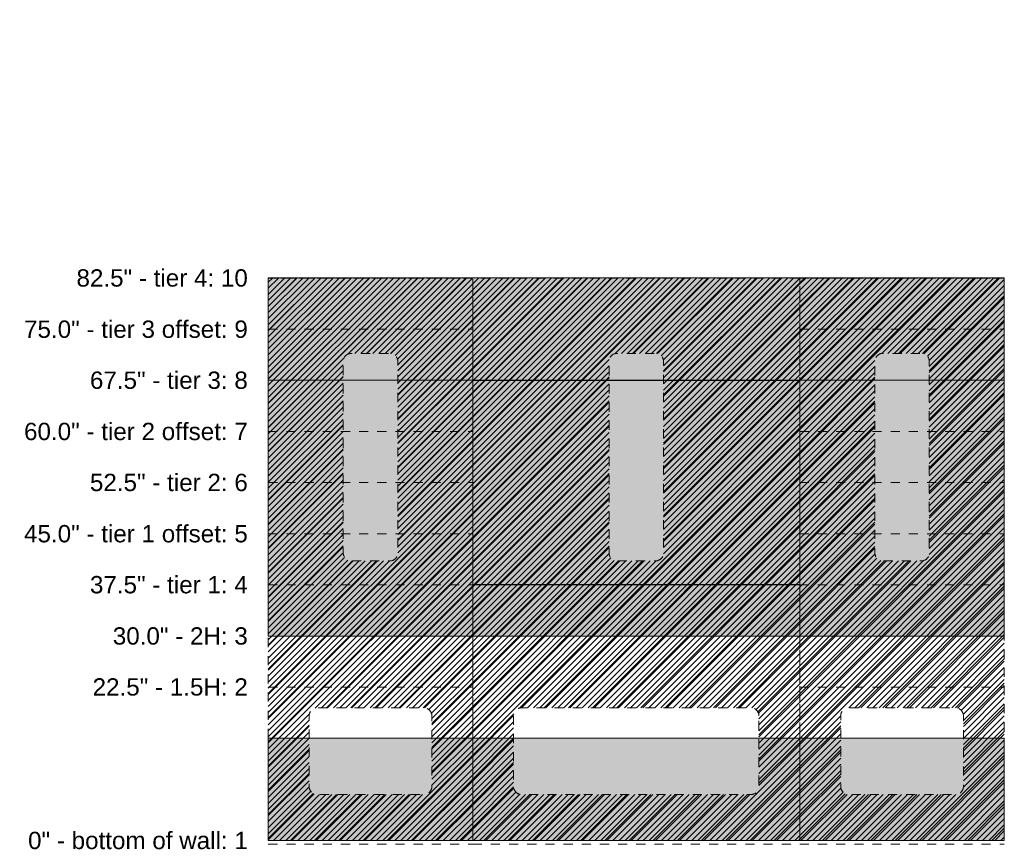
# Model space of a CAD drawing. Header units: inches. Extents: x -441 to -296, y -239 to 242.
# Tile 1 of 6: x -441 to -297, y -239 to -118. Entities that reach past the tile are written whole.
import ezdxf

# ---------------------------------------------------------------- set-up
doc = ezdxf.new("R2010")
doc.units = ezdxf.units.IN
doc.header["$LTSCALE"] = 32
doc.header["$MEASUREMENT"] = 0
doc.linetypes.add('Dash Style-1', pattern=[0.083328, 0.041656, -0.041672])
for name, color, linetype, lineweight in [('DashLine', 7, 'Dash Style-1', 13), ('DashLineFill', 7, 'Dash Style-1', 13), ('Drawing', 7, 'Continuous', 18), ('GreyFill', 7, 'Continuous', 13), ('None', 7, 'Continuous', 18), ('SolidLine', 7, 'Continuous', 15), ('Wood_1-H', 7, 'Continuous', 13)]:
    doc.layers.add(name, color=color, linetype=linetype, lineweight=lineweight)
doc.styles.add('Arial', font='arial.ttf')
pattern_1 = [(45, (0, 0), (-1.613016, 1.935715), []), (45, (-1.0608, 1.0608), (-0.472346, 0.4167613), [])]

# ---------------------------------------------------------------- blocks, each defined once
blk = doc.blocks.new('Group-3')
at = {"layer": 'DashLineFill', "linetype": 'Continuous', "lineweight": 13}
h = blk.add_hatch(dxfattribs=at)
h.set_pattern_fill('Steel', color=253, style=0, pattern_type=2)
h.set_pattern_definition(pattern_1)
h.paths.add_polyline_path([(30, -240.5), (30, -157.98), (0, -157.98), (0, -240.5)])
edge = h.paths.add_edge_path()
edge.add_arc((17.81, -198.3), 1.18, 270, 360)
edge.add_line((19, -198.3), (19, -170.21))
edge.add_arc((17.81, -170.21), 1.18, 0, 90)
edge.add_line((17.81, -169.03), (12.19, -169.03))
edge.add_arc((12.19, -170.21), 1.18, 90, 180)
edge.add_line((11, -170.21), (11, -198.3))
edge.add_arc((12.19, -198.3), 1.18, 180, 270)
edge.add_line((12.19, -199.48), (17.81, -199.48))
edge = h.paths.add_edge_path()
edge.add_arc((22.82, -222.2), 1.18, 0, 90)
edge.add_line((22.82, -221.02), (7.18, -221.02))
edge.add_arc((7.18, -222.2), 1.18, 90, 180)
edge.add_line((6, -222.2), (6, -232.57))
edge.add_arc((7.18, -232.57), 1.18, 180, 270)
edge.add_line((7.18, -233.75), (22.82, -233.75))
edge.add_arc((22.82, -232.57), 1.18, 270, 360)
edge.add_line((24, -232.57), (24, -222.2))
h = blk.add_hatch(dxfattribs=at)
h.set_pattern_fill('Steel', color=253, style=0, pattern_type=2)
h.set_pattern_definition(pattern_1)
h.paths.add_polyline_path([(77.99, -240.5), (77.99, -157.98), (30, -157.98), (30, -240.5)])
edge = h.paths.add_edge_path()
edge.add_arc((56.81, -198.3), 1.18, 270, 360)
edge.add_line((57.99, -198.3), (57.99, -170.21))
edge.add_arc((56.81, -170.21), 1.18, 0, 90)
edge.add_line((56.81, -169.03), (51.18, -169.03))
edge.add_arc((51.18, -170.21), 1.18, 90, 180)
edge.add_line((50, -170.21), (50, -198.3))
edge.add_arc((51.18, -198.3), 1.18, 180, 270)
edge.add_line((51.18, -199.48), (56.81, -199.48))
edge = h.paths.add_edge_path()
edge.add_arc((70.81, -222.2), 1.18, 0, 90)
edge.add_line((70.81, -221.02), (37.18, -221.02))
edge.add_arc((37.18, -222.2), 1.18, 90, 180)
edge.add_line((36, -222.2), (36, -232.57))
edge.add_arc((37.18, -232.57), 1.18, 180, 270)
edge.add_line((37.18, -233.75), (70.81, -233.75))
edge.add_arc((70.81, -232.57), 1.18, 270, 360)
edge.add_line((71.99, -232.57), (71.99, -222.2))
h = blk.add_hatch(dxfattribs=at)
h.set_pattern_fill('Steel', color=253, style=0, pattern_type=2)
h.set_pattern_definition(pattern_1)
h.paths.add_polyline_path([(107.99, -240.5), (107.99, -157.98), (77.99, -157.98), (77.99, -240.5)])
edge = h.paths.add_edge_path()
edge.add_arc((95.81, -198.3), 1.18, 270, 360)
edge.add_line((96.99, -198.3), (96.99, -170.21))
edge.add_arc((95.81, -170.21), 1.18, 0, 90)
edge.add_line((95.81, -169.03), (90.18, -169.03))
edge.add_arc((90.18, -170.21), 1.18, 90, 180)
edge.add_line((89, -170.21), (89, -198.3))
edge.add_arc((90.18, -198.3), 1.18, 180, 270)
edge.add_line((90.18, -199.48), (95.81, -199.48))
edge = h.paths.add_edge_path()
edge.add_arc((100.81, -222.2), 1.18, 0, 90)
edge.add_line((100.81, -221.02), (85.17, -221.02))
edge.add_arc((85.17, -222.2), 1.18, 90, 180)
edge.add_line((83.99, -222.2), (83.99, -232.57))
edge.add_arc((85.17, -232.57), 1.18, 180, 270)
edge.add_line((85.17, -233.75), (100.81, -233.75))
edge.add_arc((100.81, -232.57), 1.18, 270, 360)
edge.add_line((101.99, -232.57), (101.99, -222.2))
at = {"layer": 'DashLine'}
for p, q in [((0, -157.98), (30, -157.98)), ((77.99, -157.98), (107.99, -157.98)), ((0, -165.5), (30, -165.5)), ((77.99, -165.5), (107.99, -165.5)), ((0, -172.98), (30, -172.98)), ((77.99, -172.98), (107.99, -172.98)), ((0, -180.5), (30, -180.5)), ((77.99, -180.5), (107.99, -180.5)), ((0, -187.98), (30, -187.98)), ((77.99, -187.98), (107.99, -187.98)), ((0, -195.5), (30, -195.5)), ((77.99, -195.5), (107.99, -195.5)), ((0, -202.98), (30, -202.98)), ((77.99, -202.98), (107.99, -202.98)), ((0, -210.5), (30, -210.5)), ((77.99, -210.5), (107.99, -210.5)), ((0, -217.98), (30, -217.98)), ((77.99, -217.98), (107.99, -217.98)), ((0, -240.5), (30, -240.5)), ((0, -241.02), (30, -241.02)), ((77.99, -240.5), (107.99, -240.5))]:
    blk.add_line(p, q, dxfattribs=at)
at = {"layer": 'DashLineFill'}
for p, q in [((30, -241.02), (77.99, -241.02)), ((77.99, -241.02), (107.99, -241.02))]:
    blk.add_line(p, q, dxfattribs=at)
at = {"layer": 'DashLineFill', "flags": 128}
for points in [[(30, -240.5), (30, -157.98), (0, -157.98), (0, -240.5)], [(77.99, -240.5), (77.99, -157.98), (30, -157.98), (30, -240.5)], [(107.99, -240.5), (107.99, -157.98), (77.99, -157.98), (77.99, -240.5)]]:
    blk.add_lwpolyline(points, close=True, dxfattribs=at)
for points in [[(17.81, -199.48, 0.414214), (19, -198.3), (19, -170.21, 0.414214), (17.81, -169.03), (12.19, -169.03, 0.414214), (11, -170.21), (11, -198.3, 0.414214), (12.19, -199.48)], [(56.81, -199.48, 0.414214), (57.99, -198.3), (57.99, -170.21, 0.414214), (56.81, -169.03), (51.18, -169.03, 0.414214), (50, -170.21), (50, -198.3, 0.414214), (51.18, -199.48)], [(95.81, -199.48, 0.414214), (96.99, -198.3), (96.99, -170.21, 0.414214), (95.81, -169.03), (90.18, -169.03, 0.414214), (89, -170.21), (89, -198.3, 0.414214), (90.18, -199.48)], [(24, -222.2, 0.414214), (22.82, -221.02), (7.18, -221.02, 0.414214), (6, -222.2), (6, -232.57, 0.414214), (7.18, -233.75), (22.82, -233.75, 0.414214), (24, -232.57)], [(71.99, -222.2, 0.414214), (70.81, -221.02), (37.18, -221.02, 0.414214), (36, -222.2), (36, -232.57, 0.414214), (37.18, -233.75), (70.81, -233.75, 0.414214), (71.99, -232.57)], [(101.99, -222.2, 0.414214), (100.81, -221.02), (85.17, -221.02, 0.414214), (83.99, -222.2), (83.99, -232.57, 0.414214), (85.17, -233.75), (100.81, -233.75, 0.414214), (101.99, -232.57)]]:
    blk.add_lwpolyline(points, format="xyb", close=True, dxfattribs=at)
at = {"layer": 'DashLine', "char_height": 2.5417, "attachment_point": 6, "line_spacing_factor": 0.969122, "style": 'Arial'}
for s, insert in [('82.5" - tier 4: 10', (-3, -157.98)), ('75.0" - tier 3 offset: 9', (-3, -165.5)), ('67.5" - tier 3: 8', (-3, -172.98)), ('60.0" - tier 2 offset: 7', (-3, -180.5)), ('52.5" - tier 2: 6', (-3, -187.98)), ('45.0" - tier 1 offset: 5', (-3, -195.5)), ('37.5" - tier 1: 4', (-3, -202.98)), ('30.0" - 2H: 3', (-3, -210.5)), ('22.5" - 1.5H: 2', (-3, -217.98)), ('0" - bottom of wall: 1', (-3, -240.5))]:
    blk.add_mtext(s, dxfattribs=dict(at, insert=insert))
blk = doc.blocks.new('SL Wall Panel (2D)')
at = {"layer": 'None'}
blk.add_blockref('Group-3', (0, 0), dxfattribs=at)
at = {"layer": 'Drawing', "color": 0, "flags": 1}
for tag in ['Tag', 'Catalog', 'Custom', 'FinishGroup', 'Discount', 'Item1', 'Item2', 'Item3', 'Item4', 'Item5', 'Item6', 'Item7', 'Item8', 'Item9', 'Item10', 'Item11', 'Item12', 'Item13', 'Item14', 'Item15', 'Item16', 'Item17', 'Item18', 'Item19', 'Item20', 'Item21', 'Item22', 'Item23', 'Item24', 'Item25', 'Option1', 'Option2', 'Option3', 'Option4', 'Option5', 'Option6', 'Option7', 'Option8', 'Option9', 'Option10', 'Option11', 'Option12']:
    blk.add_attdef(tag, (-81, -225.07), '', height=0.00709, dxfattribs=at)
blk = doc.blocks.new('Group-4')
at = {"layer": 'DashLineFill', "linetype": 'Continuous', "lineweight": 13}
h = blk.add_hatch(dxfattribs=at)
h.set_pattern_fill('Steel', color=253, style=0, pattern_type=2)
h.set_pattern_definition(pattern_1)
h.paths.add_polyline_path([(12, -12), (42, -12), (42, -12.25), (12, -12.25)])
at = {"layer": 'GreyFill', "linetype": 'Continuous', "lineweight": 0}
blk.add_hatch(color=254, dxfattribs=at).paths.add_polyline_path([(12, -236.44), (42, -236.44), (42, -251.48), (12, -251.48)])
at = {"layer": 'DashLineFill', "flags": 128}
blk.add_lwpolyline([(12, -12), (42, -12), (42, -12.25), (12, -12.25)], close=True, dxfattribs=at)
at = {"layer": 'GreyFill', "flags": 128}
blk.add_lwpolyline([(12, -236.44), (42, -236.44), (42, -251.48), (12, -251.48)], close=True, dxfattribs=at)
at = {"layer": 'SolidLine', "flags": 128}
blk.add_lwpolyline([(12, -12.25), (42, -12.25), (42, -13.28), (12, -13.28)], close=True, dxfattribs=at)
blk = doc.blocks.new('Group-5')
at = {"layer": 'None'}
blk.add_blockref('Group-4', (0, 0), dxfattribs=at)
blk = doc.blocks.new('SL Wall Tile (2D)')
at = {"layer": 'None'}
blk.add_blockref('Group-5', (0, 0), dxfattribs=at)
at = {"layer": 'Drawing', "color": 0, "flags": 1}
for tag in ['Catalog', 'Custom', 'FinishGroup', 'Discount', 'Tag', 'Item1', 'Item2', 'Item3', 'Item4', 'Item5', 'Item6', 'Item7', 'Item8', 'Item9', 'Item10', 'Item11', 'Item12', 'Item13', 'Item14', 'Item15', 'Item16', 'Item17', 'Item18', 'Item19', 'Item20', 'Item21', 'Item22', 'Item23', 'Item24', 'Item25', 'Option1', 'Option2', 'Option3', 'Option4', 'Option5', 'Option6', 'Option7', 'Option8', 'Option9', 'Option10', 'Option11', 'Option12']:
    blk.add_attdef(tag, (-57.04, -223.03), '', height=0.00709, dxfattribs=at)
blk = doc.blocks.new('Group-6')
at = {"layer": 'DashLineFill', "linetype": 'Continuous', "lineweight": 13}
h = blk.add_hatch(dxfattribs=at)
h.set_pattern_fill('Steel', color=253, style=0, pattern_type=2)
h.set_pattern_definition(pattern_1)
h.paths.add_polyline_path([(12, -12), (59.99, -12), (59.99, -12.25), (12, -12.25)])
at = {"layer": 'GreyFill', "linetype": 'Continuous', "lineweight": 0}
blk.add_hatch(color=254, dxfattribs=at).paths.add_polyline_path([(12, -236.44), (59.99, -236.44), (59.99, -251.48), (12, -251.48)])
at = {"layer": 'DashLineFill', "flags": 128}
blk.add_lwpolyline([(12, -12), (59.99, -12), (59.99, -12.25), (12, -12.25)], close=True, dxfattribs=at)
at = {"layer": 'GreyFill', "flags": 128}
blk.add_lwpolyline([(12, -236.44), (59.99, -236.44), (59.99, -251.48), (12, -251.48)], close=True, dxfattribs=at)
at = {"layer": 'SolidLine', "flags": 128}
blk.add_lwpolyline([(12, -12.25), (59.99, -12.25), (59.99, -13.28), (12, -13.28)], close=True, dxfattribs=at)
blk = doc.blocks.new('Group-7')
at = {"layer": 'None'}
blk.add_blockref('Group-6', (0, 0), dxfattribs=at)
blk = doc.blocks.new('SL Wall Tile (2D)-1')
at = {"layer": 'None'}
blk.add_blockref('Group-7', (0, 0), dxfattribs=at)
at = {"layer": 'Drawing', "color": 0, "flags": 1}
for tag in ['Catalog', 'Custom', 'FinishGroup', 'Discount', 'Tag', 'Item1', 'Item2', 'Item3', 'Item4', 'Item5', 'Item6', 'Item7', 'Item8', 'Item9', 'Item10', 'Item11', 'Item12', 'Item13', 'Item14', 'Item15', 'Item16', 'Item17', 'Item18', 'Item19', 'Item20', 'Item21', 'Item22', 'Item23', 'Item24', 'Item25', 'Option1', 'Option2', 'Option3', 'Option4', 'Option5', 'Option6', 'Option7', 'Option8', 'Option9', 'Option10', 'Option11', 'Option12']:
    blk.add_attdef(tag, (-27.04, -223.03), '', height=0.00709, dxfattribs=at)
blk = doc.blocks.new('Group-8')
at = {"layer": 'DashLineFill', "linetype": 'Continuous', "lineweight": 13}
h = blk.add_hatch(dxfattribs=at)
h.set_pattern_fill('Steel', color=253, style=0, pattern_type=2)
h.set_pattern_definition(pattern_1)
h.paths.add_polyline_path([(12, -12), (42, -12), (42, -12.25), (12, -12.25)])
at = {"layer": 'GreyFill', "linetype": 'Continuous', "lineweight": 0}
blk.add_hatch(color=254, dxfattribs=at).paths.add_polyline_path([(12, -236.44), (42, -236.44), (42, -251.48), (12, -251.48)])
at = {"layer": 'DashLineFill', "flags": 128}
blk.add_lwpolyline([(12, -12), (42, -12), (42, -12.25), (12, -12.25)], close=True, dxfattribs=at)
at = {"layer": 'GreyFill', "flags": 128}
blk.add_lwpolyline([(12, -236.44), (42, -236.44), (42, -251.48), (12, -251.48)], close=True, dxfattribs=at)
at = {"layer": 'SolidLine', "flags": 128}
blk.add_lwpolyline([(12, -12.25), (42, -12.25), (42, -13.28), (12, -13.28)], close=True, dxfattribs=at)
blk = doc.blocks.new('Group-9')
at = {"layer": 'None'}
blk.add_blockref('Group-8', (0, 0), dxfattribs=at)
blk = doc.blocks.new('SL Wall Tile (2D)-2')
at = {"layer": 'None'}
blk.add_blockref('Group-9', (0, 0), dxfattribs=at)
at = {"layer": 'Drawing', "color": 0, "flags": 1}
for tag in ['Catalog', 'Custom', 'FinishGroup', 'Discount', 'Tag', 'Item1', 'Item2', 'Item3', 'Item4', 'Item5', 'Item6', 'Item7', 'Item8', 'Item9', 'Item10', 'Item11', 'Item12', 'Item13', 'Item14', 'Item15', 'Item16', 'Item17', 'Item18', 'Item19', 'Item20', 'Item21', 'Item22', 'Item23', 'Item24', 'Item25', 'Option1', 'Option2', 'Option3', 'Option4', 'Option5', 'Option6', 'Option7', 'Option8', 'Option9', 'Option10', 'Option11', 'Option12']:
    blk.add_attdef(tag, (20.95, -223.03), '', height=0.00709, dxfattribs=at)
blk = doc.blocks.new('Group-10')
at = {"layer": 'DashLineFill', "linetype": 'Continuous', "lineweight": 13}
h = blk.add_hatch(dxfattribs=at)
h.set_pattern_fill('Steel', color=253, style=0, pattern_type=2)
h.set_pattern_definition(pattern_1)
h.paths.add_polyline_path([(12, -12), (42, -12), (42, -12.25), (12, -12.25)])
at = {"layer": 'GreyFill', "linetype": 'Continuous', "lineweight": 0}
blk.add_hatch(color=254, dxfattribs=at).paths.add_polyline_path([(12, -183.92), (42, -183.92), (42, -221.48), (12, -221.48)])
at = {"layer": 'DashLineFill', "flags": 128}
blk.add_lwpolyline([(12, -12), (42, -12), (42, -12.25), (12, -12.25)], close=True, dxfattribs=at)
at = {"layer": 'GreyFill', "flags": 128}
blk.add_lwpolyline([(12, -183.92), (42, -183.92), (42, -221.48), (12, -221.48)], close=True, dxfattribs=at)
at = {"layer": 'SolidLine', "flags": 128}
blk.add_lwpolyline([(12, -12.25), (42, -12.25), (42, -13.28), (12, -13.28)], close=True, dxfattribs=at)
blk = doc.blocks.new('Group-11')
at = {"layer": 'None'}
blk.add_blockref('Group-10', (0, 0), dxfattribs=at)
blk = doc.blocks.new('SL Wall Tile (2D)-3')
at = {"layer": 'None'}
blk.add_blockref('Group-11', (0, 0), dxfattribs=at)
at = {"layer": 'Drawing', "color": 0, "flags": 1}
for tag in ['Catalog', 'Custom', 'FinishGroup', 'Discount', 'Tag', 'Item1', 'Item2', 'Item3', 'Item4', 'Item5', 'Item6', 'Item7', 'Item8', 'Item9', 'Item10', 'Item11', 'Item12', 'Item13', 'Item14', 'Item15', 'Item16', 'Item17', 'Item18', 'Item19', 'Item20', 'Item21', 'Item22', 'Item23', 'Item24', 'Item25', 'Option1', 'Option2', 'Option3', 'Option4', 'Option5', 'Option6', 'Option7', 'Option8', 'Option9', 'Option10', 'Option11', 'Option12']:
    blk.add_attdef(tag, (-57.04, -193.03), '', height=0.00709, dxfattribs=at)
blk = doc.blocks.new('Group-12')
at = {"layer": 'DashLineFill', "linetype": 'Continuous', "lineweight": 13}
h = blk.add_hatch(dxfattribs=at)
h.set_pattern_fill('Steel', color=253, style=0, pattern_type=2)
h.set_pattern_definition(pattern_1)
h.paths.add_polyline_path([(12, -12), (59.99, -12), (59.99, -12.25), (12, -12.25)])
at = {"layer": 'GreyFill', "linetype": 'Continuous', "lineweight": 0}
blk.add_hatch(color=254, dxfattribs=at).paths.add_polyline_path([(12, -213.92), (59.99, -213.92), (59.99, -221.48), (12, -221.48)])
at = {"layer": 'DashLineFill', "flags": 128}
blk.add_lwpolyline([(12, -12), (59.99, -12), (59.99, -12.25), (12, -12.25)], close=True, dxfattribs=at)
at = {"layer": 'GreyFill', "flags": 128}
blk.add_lwpolyline([(12, -213.92), (59.99, -213.92), (59.99, -221.48), (12, -221.48)], close=True, dxfattribs=at)
at = {"layer": 'SolidLine', "flags": 128}
blk.add_lwpolyline([(12, -12.25), (59.99, -12.25), (59.99, -13.28), (12, -13.28)], close=True, dxfattribs=at)
blk = doc.blocks.new('Group-13')
at = {"layer": 'None'}
blk.add_blockref('Group-12', (0, 0), dxfattribs=at)
blk = doc.blocks.new('SL Wall Tile (2D)-4')
at = {"layer": 'None'}
blk.add_blockref('Group-13', (0, 0), dxfattribs=at)
at = {"layer": 'Drawing', "color": 0, "flags": 1}
for tag in ['Catalog', 'Custom', 'FinishGroup', 'Discount', 'Tag', 'Item1', 'Item2', 'Item3', 'Item4', 'Item5', 'Item6', 'Item7', 'Item8', 'Item9', 'Item10', 'Item11', 'Item12', 'Item13', 'Item14', 'Item15', 'Item16', 'Item17', 'Item18', 'Item19', 'Item20', 'Item21', 'Item22', 'Item23', 'Item24', 'Item25', 'Option1', 'Option2', 'Option3', 'Option4', 'Option5', 'Option6', 'Option7', 'Option8', 'Option9', 'Option10', 'Option11', 'Option12']:
    blk.add_attdef(tag, (-27.04, -193.03), '', height=0.00709, dxfattribs=at)
blk = doc.blocks.new('Group-14')
at = {"layer": 'DashLineFill', "linetype": 'Continuous', "lineweight": 13}
h = blk.add_hatch(dxfattribs=at)
h.set_pattern_fill('Steel', color=253, style=0, pattern_type=2)
h.set_pattern_definition(pattern_1)
h.paths.add_polyline_path([(12, -12), (42, -12), (42, -12.25), (12, -12.25)])
at = {"layer": 'GreyFill', "linetype": 'Continuous', "lineweight": 0}
blk.add_hatch(color=254, dxfattribs=at).paths.add_polyline_path([(12, -183.92), (42, -183.92), (42, -221.48), (12, -221.48)])
at = {"layer": 'DashLineFill', "flags": 128}
blk.add_lwpolyline([(12, -12), (42, -12), (42, -12.25), (12, -12.25)], close=True, dxfattribs=at)
at = {"layer": 'GreyFill', "flags": 128}
blk.add_lwpolyline([(12, -183.92), (42, -183.92), (42, -221.48), (12, -221.48)], close=True, dxfattribs=at)
at = {"layer": 'SolidLine', "flags": 128}
blk.add_lwpolyline([(12, -12.25), (42, -12.25), (42, -13.28), (12, -13.28)], close=True, dxfattribs=at)
blk = doc.blocks.new('Group-15')
at = {"layer": 'None'}
blk.add_blockref('Group-14', (0, 0), dxfattribs=at)
blk = doc.blocks.new('SL Wall Tile (2D)-5')
at = {"layer": 'None'}
blk.add_blockref('Group-15', (0, 0), dxfattribs=at)
at = {"layer": 'Drawing', "color": 0, "flags": 1}
for tag in ['Catalog', 'Custom', 'FinishGroup', 'Discount', 'Tag', 'Item1', 'Item2', 'Item3', 'Item4', 'Item5', 'Item6', 'Item7', 'Item8', 'Item9', 'Item10', 'Item11', 'Item12', 'Item13', 'Item14', 'Item15', 'Item16', 'Item17', 'Item18', 'Item19', 'Item20', 'Item21', 'Item22', 'Item23', 'Item24', 'Item25', 'Option1', 'Option2', 'Option3', 'Option4', 'Option5', 'Option6', 'Option7', 'Option8', 'Option9', 'Option10', 'Option11', 'Option12']:
    blk.add_attdef(tag, (20.95, -193.03), '', height=0.00709, dxfattribs=at)
blk = doc.blocks.new('Group-22')
at = {"layer": 'DashLineFill', "linetype": 'Continuous', "lineweight": 13}
h = blk.add_hatch(dxfattribs=at)
h.set_pattern_fill('Steel', color=253, style=0, pattern_type=2)
h.set_pattern_definition(pattern_1)
h.paths.add_polyline_path([(12, -12), (59.99, -12), (59.99, -12.25), (12, -12.25)])
at = {"layer": 'Wood_1-H', "linetype": 'Continuous', "lineweight": 0, "true_color": 0xcdcdcd}
blk.add_hatch(color=254, dxfattribs=at).paths.add_polyline_path([(12, -183.98), (59.99, -183.98), (59.99, -213.98), (12, -213.98)])
at = {"layer": 'DashLine', "flags": 128}
blk.add_lwpolyline([(59.45, -13.02), (12.52, -13.02), (12.52, -12.78), (12.76, -12.78), (12.76, -12.27), (59.21, -12.27), (59.21, -12.78), (59.45, -12.78)], close=True, dxfattribs=at)
at = {"layer": 'DashLineFill', "flags": 128}
blk.add_lwpolyline([(12, -12), (59.99, -12), (59.99, -12.25), (12, -12.25)], close=True, dxfattribs=at)
at = {"layer": 'SolidLine', "flags": 128}
for points in [[(12, -12.25), (12.75, -12.25), (12.75, -16.27), (12, -16.27)], [(12, -12.25), (59.99, -12.25), (59.99, -16.27), (12, -16.27)], [(59.24, -12.25), (59.99, -12.25), (59.99, -16.27), (59.24, -16.27)]]:
    blk.add_lwpolyline(points, close=True, dxfattribs=at)
at = {"layer": 'Wood_1-H', "flags": 128}
blk.add_lwpolyline([(12, -183.98), (59.99, -183.98), (59.99, -213.98), (12, -213.98)], close=True, dxfattribs=at)
blk = doc.blocks.new('Group-24')
at = {"layer": 'None'}
blk.add_blockref('Group-22', (0, 0), dxfattribs=at)
blk = doc.blocks.new('SL Overhead (2D)')
at = {"layer": 'None'}
blk.add_blockref('Group-24', (0, 0), dxfattribs=at)
at = {"layer": 'Drawing', "color": 0, "flags": 1}
for tag in ['Catalog', 'Custom', 'FinishGroup', 'Discount', 'Tag', 'Item1', 'Item2', 'Item3', 'Item4', 'Item5', 'Item6', 'Item7', 'Item8', 'Item9', 'Item10', 'Item11', 'Item12', 'Item13', 'Item14', 'Item15', 'Item16', 'Item17', 'Item18', 'Item19', 'Item20', 'Item21', 'Item22', 'Item23', 'Item24', 'Item25', 'Option1', 'Option2', 'Option3', 'Option4', 'Option5', 'Option6', 'Option7', 'Option8', 'Option9', 'Option10', 'Option11', 'Option12']:
    blk.add_attdef(tag, (-27.04, -185.53), '', height=0.00709, dxfattribs=at)
blk = doc.blocks.new('Group-25')
at = {"layer": 'DashLineFill', "linetype": 'Continuous', "lineweight": 13}
h = blk.add_hatch(dxfattribs=at)
h.set_pattern_fill('Steel', color=253, style=0, pattern_type=2)
h.set_pattern_definition(pattern_1)
h.paths.add_polyline_path([(12, -12), (119.99, -12), (119.99, -12.25), (12, -12.25)])
at = {"layer": 'GreyFill', "linetype": 'Continuous', "lineweight": 0}
blk.add_hatch(color=254, dxfattribs=at).paths.add_polyline_path([(12, -168.92), (119.99, -168.92), (119.99, -183.96), (12, -183.96)])
at = {"layer": 'DashLineFill', "flags": 128}
blk.add_lwpolyline([(12, -12), (119.99, -12), (119.99, -12.25), (12, -12.25)], close=True, dxfattribs=at)
at = {"layer": 'GreyFill', "flags": 128}
blk.add_lwpolyline([(12, -168.92), (119.99, -168.92), (119.99, -183.96), (12, -183.96)], close=True, dxfattribs=at)
at = {"layer": 'SolidLine', "flags": 128}
blk.add_lwpolyline([(12, -12.25), (119.99, -12.25), (119.99, -13.28), (12, -13.28)], close=True, dxfattribs=at)
blk = doc.blocks.new('Group-26')
at = {"layer": 'None'}
blk.add_blockref('Group-25', (0, 0), dxfattribs=at)
blk = doc.blocks.new('SL Wall Tile (2D)-6')
at = {"layer": 'None'}
blk.add_blockref('Group-26', (0, 0), dxfattribs=at)
at = {"layer": 'Drawing', "color": 0, "flags": 1}
for tag in ['Catalog', 'Custom', 'FinishGroup', 'Discount', 'Tag', 'Item1', 'Item2', 'Item3', 'Item4', 'Item5', 'Item6', 'Item7', 'Item8', 'Item9', 'Item10', 'Item11', 'Item12', 'Item13', 'Item14', 'Item15', 'Item16', 'Item17', 'Item18', 'Item19', 'Item20', 'Item21', 'Item22', 'Item23', 'Item24', 'Item25', 'Option1', 'Option2', 'Option3', 'Option4', 'Option5', 'Option6', 'Option7', 'Option8', 'Option9', 'Option10', 'Option11', 'Option12']:
    blk.add_attdef(tag, (-57.04, -155.51), '', height=0.00709, dxfattribs=at)

msp = doc.modelspace()

# ---------------------------------------------------------------- block references
at = {"layer": 'Drawing'}
for name, p in [('SL Wall Panel (2D)', (-404.5, 2.5)), ('SL Wall Tile (2D)', (-416.5, 13.48)), ('SL Wall Tile (2D)-3', (-416.5, 13.48)), ('SL Wall Tile (2D)-6', (-416.5, 13.48)), ('SL Wall Tile (2D)-1', (-386.5, 13.48)), ('SL Wall Tile (2D)-4', (-386.5, 13.48)), ('SL Overhead (2D)', (-386.5, 13.48)), ('SL Wall Tile (2D)-2', (-338.51, 13.48)), ('SL Wall Tile (2D)-5', (-338.51, 13.48))]:
    msp.add_blockref(name, p, dxfattribs=at)

doc.saveas('drawing.dxf')
